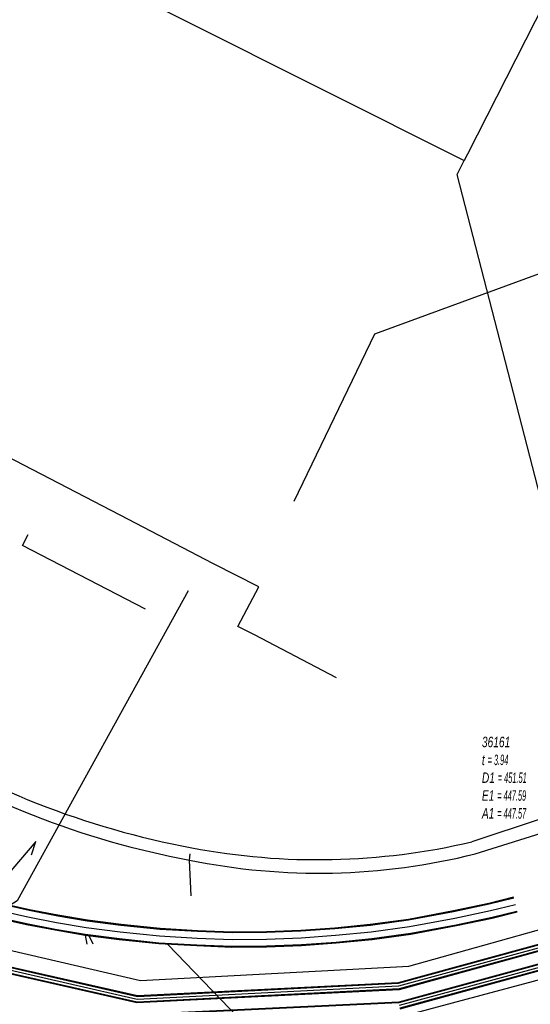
# Model space of a CAD drawing. Header units: metres. Extents: x 2695563 to 2696938, y 1260544 to 1262032.
# Tile 105 of 256: x 2696374 to 2696399, y 1260710 to 1260757. Entities that reach past the tile are written whole.
import ezdxf

# ---------------------------------------------------------------- set-up
doc = ezdxf.new("R2010")
doc.units = ezdxf.units.M
doc.linetypes.add('AUSGEZOGEN', pattern=[0])
for name, color, linetype in [('AW_LK_Haltung', 24, 'AUSGEZOGEN'), ('AW_LK_Normschacht Text', 24, 'AUSGEZOGEN'), ('EW_LK_Trasseabs', 1, 'AUSGEZOGEN'), ('EW_LK_Trasserand', 1, 'AUSGEZOGEN'), ('FM_LK_SW_TRASSEKANTE', 94, 'AUSGEZOGEN'), ('GA_LK_Leitung', 32, 'AUSGEZOGEN'), ('TV_LK_LEITUNG', 92, 'AUSGEZOGEN'), ('WA_LK_Leitung', 171, 'AUSGEZOGEN')]:
    doc.layers.add(name, color=color, linetype=linetype)
doc.styles.add('ARIAL', font='arial.ttf')

# ---------------------------------------------------------------- blocks, each defined once
blk = doc.blocks.new('COMPLEXOBJECT_1682')
at = {"layer": 'EW_LK_Trasserand', "color": 1, "linetype": 'AUSGEZOGEN', "transparency": 33554687}
blk.add_line((6395.023, 10717.356), (6401.701, 10719.469), dxfattribs=at)
blk.add_lwpolyline([(6401.701, 10719.469), (6440.35, 10729.776), (6440.188, 10730.457), (6401.505, 10720.141), (6394.857, 10717.936)], dxfattribs=at)
for centre, radius, start, end in [((6388.761, 10757.665), 40.701, 237.5741, 259.474), ((6388.774, 10757.708), 41.349, 237.6498, 259.4601), ((6387.416, 10749.648), 32.573, 259.2247, 283.2055), ((6387.461, 10747.493), 31.071, 258.3941, 284.086)]:
    blk.add_arc(centre, radius, start, end, dxfattribs=at)

msp = doc.modelspace()

# ---------------------------------------------------------------- hatches: boundary and pattern name
at = {"layer": 'EW_LK_Trasserand', "lineweight": 18, "transparency": 33554687}
h = msp.add_hatch(dxfattribs=at)
h.set_pattern_fill('MUSTER', color=1, scale=6075, style=0, pattern_type=2)
h.set_pattern_definition([(0, (2708005, 1273150), (6075, 6075), [6075, -6075]), (90, (2708005, 1273150), (-6075, 6075), [6075, -6075])])
h.paths.add_polyline_path([(2696402.671, 1260719.279), (2696441.32, 1260729.586), (2696441.158, 1260730.267), (2696402.475, 1260719.951), (2696395.827, 1260717.746), (2696395.398, 1260717.648), (2696394.968, 1260717.557), (2696394.537, 1260717.471), (2696394.104, 1260717.391), (2696393.671, 1260717.316), (2696393.236, 1260717.248), (2696392.801, 1260717.185), (2696392.365, 1260717.129), (2696391.928, 1260717.078), (2696391.491, 1260717.033), (2696391.053, 1260716.994), (2696390.614, 1260716.961), (2696390.175, 1260716.934), (2696389.736, 1260716.913), (2696389.296, 1260716.897), (2696388.857, 1260716.888), (2696388.417, 1260716.885), (2696387.977, 1260716.887), (2696387.537, 1260716.896), (2696387.098, 1260716.91), (2696386.659, 1260716.93), (2696386.22, 1260716.957), (2696385.781, 1260716.989), (2696385.343, 1260717.027), (2696384.905, 1260717.071), (2696384.468, 1260717.121), (2696384.032, 1260717.177), (2696383.597, 1260717.239), (2696383.162, 1260717.306), (2696382.729, 1260717.38), (2696382.296, 1260717.459), (2696381.803, 1260717.554), (2696381.312, 1260717.655), (2696380.821, 1260717.761), (2696380.332, 1260717.874), (2696379.845, 1260717.993), (2696379.359, 1260718.118), (2696378.874, 1260718.249), (2696378.391, 1260718.386), (2696377.91, 1260718.529), (2696377.431, 1260718.677), (2696376.954, 1260718.832), (2696376.478, 1260718.992), (2696376.005, 1260719.159), (2696375.533, 1260719.331), (2696375.064, 1260719.509), (2696374.597, 1260719.693), (2696374.132, 1260719.882), (2696373.67, 1260720.077), (2696373.21, 1260720.278), (2696372.753, 1260720.485), (2696372.298, 1260720.697), (2696371.846, 1260720.914), (2696371.396, 1260721.138), (2696370.95, 1260721.367), (2696370.506, 1260721.601), (2696370.065, 1260721.841), (2696369.627, 1260722.086), (2696369.192, 1260722.336), (2696368.761, 1260722.592), (2696368.332, 1260722.854), (2696367.907, 1260723.12), (2696367.618, 1260722.587), (2696368.049, 1260722.318), (2696368.482, 1260722.054), (2696368.92, 1260721.796), (2696369.36, 1260721.543), (2696369.803, 1260721.295), (2696370.249, 1260721.053), (2696370.699, 1260720.816), (2696371.151, 1260720.585), (2696371.606, 1260720.36), (2696372.063, 1260720.14), (2696372.524, 1260719.926), (2696372.986, 1260719.717), (2696373.452, 1260719.514), (2696373.92, 1260719.317), (2696374.39, 1260719.126), (2696374.863, 1260718.94), (2696375.337, 1260718.76), (2696375.814, 1260718.586), (2696376.294, 1260718.418), (2696376.775, 1260718.256), (2696377.258, 1260718.1), (2696377.743, 1260717.949), (2696378.229, 1260717.805), (2696378.718, 1260717.666), (2696379.208, 1260717.534), (2696379.7, 1260717.408), (2696380.193, 1260717.287), (2696380.688, 1260717.173), (2696381.184, 1260717.065), (2696381.681, 1260716.963), (2696382.18, 1260716.867), (2696382.621, 1260716.78), (2696383.063, 1260716.699), (2696383.506, 1260716.624), (2696383.95, 1260716.556), (2696384.396, 1260716.495), (2696384.842, 1260716.44), (2696385.289, 1260716.391), (2696385.736, 1260716.349), (2696386.184, 1260716.313), (2696386.632, 1260716.284), (2696387.081, 1260716.261), (2696387.53, 1260716.245), (2696387.98, 1260716.235), (2696388.429, 1260716.232), (2696388.879, 1260716.235), (2696389.328, 1260716.245), (2696389.777, 1260716.261), (2696390.226, 1260716.284), (2696390.674, 1260716.313), (2696391.122, 1260716.349), (2696391.57, 1260716.391), (2696392.017, 1260716.439), (2696392.463, 1260716.494), (2696392.908, 1260716.556), (2696393.352, 1260716.624), (2696393.795, 1260716.698), (2696394.238, 1260716.779), (2696394.679, 1260716.866), (2696395.118, 1260716.96), (2696395.556, 1260717.06), (2696395.993, 1260717.166)], flags=0)

# ---------------------------------------------------------------- linework, layer by layer
at = {"layer": 'AW_LK_Haltung', "color": 24, "linetype": 'AUSGEZOGEN', "transparency": 33554687}
for p, q in [((2696374.755, 1260717.76), (2696372.321, 1260714.923)), ((2696374.555, 1260717.111), (2696374.755, 1260717.76)), ((2696377.245, 1260712.808), (2696377.152, 1260713.241)), ((2696377.521, 1260712.796), (2696377.335, 1260713.212)), ((2696386.84, 1260706.865), (2696381.141, 1260712.79))]:
    msp.add_line(p, q, dxfattribs=at)
at = {"layer": 'AW_LK_Haltung', "linetype": 'AUSGEZOGEN', "transparency": 33554687}
for p, q in [((2696397.842, 1260715.067), (2696396.651, 1260714.768)), ((2696397.847, 1260715.048), (2696396.655, 1260714.749)), ((2696397.852, 1260715.029), (2696396.66, 1260714.73)), ((2696374.442, 1260714.423), (2696373.083, 1260714.73)), ((2696374.446, 1260714.443), (2696373.087, 1260714.749)), ((2696374.45, 1260714.462), (2696373.092, 1260714.769)), ((2696375.817, 1260714.18), (2696374.446, 1260714.443)), ((2696375.821, 1260714.2), (2696374.45, 1260714.462)), ((2696396.651, 1260714.768), (2696394.939, 1260714.407)), ((2696396.655, 1260714.749), (2696394.943, 1260714.387)), ((2696396.66, 1260714.73), (2696394.947, 1260714.368)), ((2696374.3, 1260713.738), (2696372.92, 1260714.049)), ((2696374.304, 1260713.757), (2696372.925, 1260714.069)), ((2696374.308, 1260713.777), (2696372.929, 1260714.088)), ((2696375.814, 1260714.161), (2696374.442, 1260714.423)), ((2696377.247, 1260713.918), (2696375.814, 1260714.161)), ((2696377.25, 1260713.937), (2696375.817, 1260714.18)), ((2696377.253, 1260713.957), (2696375.821, 1260714.2)), ((2696378.875, 1260713.748), (2696377.253, 1260713.957)), ((2696392.766, 1260714.001), (2696390.92, 1260713.748)), ((2696392.769, 1260713.982), (2696390.922, 1260713.729)), ((2696392.772, 1260713.962), (2696390.925, 1260713.709)), ((2696394.939, 1260714.407), (2696392.766, 1260714.001)), ((2696394.943, 1260714.387), (2696392.769, 1260713.982)), ((2696394.947, 1260714.368), (2696392.772, 1260713.962)), ((2696396.808, 1260714.086), (2696395.075, 1260713.72)), ((2696396.813, 1260714.067), (2696395.079, 1260713.701)), ((2696396.817, 1260714.048), (2696395.083, 1260713.681)), ((2696398.012, 1260714.387), (2696396.808, 1260714.086)), ((2696398.017, 1260714.368), (2696396.813, 1260714.067)), ((2696398.022, 1260714.349), (2696396.817, 1260714.048)), ((2696375.689, 1260713.472), (2696374.3, 1260713.738)), ((2696375.693, 1260713.492), (2696374.304, 1260713.757)), ((2696375.696, 1260713.511), (2696374.308, 1260713.777)), ((2696377.146, 1260713.245), (2696375.693, 1260713.492)), ((2696377.149, 1260713.264), (2696375.696, 1260713.511)), ((2696378.87, 1260713.709), (2696377.247, 1260713.918)), ((2696378.872, 1260713.729), (2696377.25, 1260713.937)), ((2696380.757, 1260713.512), (2696378.87, 1260713.709)), ((2696380.759, 1260713.532), (2696378.872, 1260713.729)), ((2696380.76, 1260713.552), (2696378.875, 1260713.748)), ((2696382.568, 1260713.413), (2696380.757, 1260713.512)), ((2696382.568, 1260713.433), (2696380.759, 1260713.532)), ((2696382.569, 1260713.452), (2696380.76, 1260713.552)), ((2696389.209, 1260713.583), (2696387.563, 1260713.463)), ((2696389.21, 1260713.564), (2696387.564, 1260713.443)), ((2696389.212, 1260713.544), (2696387.565, 1260713.424)), ((2696390.92, 1260713.748), (2696389.209, 1260713.583)), ((2696390.922, 1260713.729), (2696389.21, 1260713.564)), ((2696390.925, 1260713.709), (2696389.212, 1260713.544)), ((2696395.075, 1260713.72), (2696392.878, 1260713.31)), ((2696395.079, 1260713.701), (2696392.881, 1260713.29)), ((2696395.083, 1260713.681), (2696392.884, 1260713.271)), ((2696377.143, 1260713.225), (2696375.689, 1260713.472)), ((2696378.789, 1260713.014), (2696377.143, 1260713.225)), ((2696378.792, 1260713.033), (2696377.146, 1260713.245)), ((2696378.794, 1260713.053), (2696377.149, 1260713.264)), ((2696380.702, 1260712.814), (2696378.789, 1260713.014)), ((2696380.703, 1260712.834), (2696378.792, 1260713.033)), ((2696380.705, 1260712.854), (2696378.794, 1260713.053)), ((2696384.245, 1260713.367), (2696382.568, 1260713.433)), ((2696384.244, 1260713.347), (2696382.568, 1260713.413)), ((2696384.245, 1260713.387), (2696382.569, 1260713.452)), ((2696385.898, 1260713.358), (2696384.244, 1260713.347)), ((2696385.898, 1260713.398), (2696384.245, 1260713.387)), ((2696385.898, 1260713.378), (2696384.245, 1260713.367)), ((2696387.563, 1260713.463), (2696385.898, 1260713.398)), ((2696387.564, 1260713.443), (2696385.898, 1260713.378)), ((2696387.565, 1260713.424), (2696385.898, 1260713.358)), ((2696391.001, 1260713.053), (2696389.268, 1260712.886)), ((2696391.004, 1260713.033), (2696389.27, 1260712.866)), ((2696391.006, 1260713.014), (2696389.271, 1260712.847)), ((2696392.878, 1260713.31), (2696391.001, 1260713.053)), ((2696392.881, 1260713.29), (2696391.004, 1260713.033)), ((2696392.884, 1260713.271), (2696391.006, 1260713.014)), ((2696382.535, 1260712.714), (2696380.702, 1260712.814)), ((2696382.536, 1260712.733), (2696380.703, 1260712.834)), ((2696382.536, 1260712.753), (2696380.705, 1260712.854)), ((2696384.233, 1260712.647), (2696382.535, 1260712.714)), ((2696384.234, 1260712.687), (2696382.536, 1260712.753)), ((2696384.233, 1260712.667), (2696382.536, 1260712.733)), ((2696385.914, 1260712.678), (2696384.233, 1260712.667)), ((2696385.914, 1260712.658), (2696384.233, 1260712.647)), ((2696385.914, 1260712.698), (2696384.234, 1260712.687)), ((2696387.603, 1260712.764), (2696385.914, 1260712.698)), ((2696387.604, 1260712.745), (2696385.914, 1260712.678)), ((2696387.605, 1260712.725), (2696385.914, 1260712.658)), ((2696389.268, 1260712.886), (2696387.603, 1260712.764)), ((2696389.27, 1260712.866), (2696387.604, 1260712.745)), ((2696389.271, 1260712.847), (2696387.605, 1260712.725))]:
    msp.add_line(p, q, dxfattribs=at)
at = {"layer": 'AW_LK_Haltung', "color": 255, "transparency": 33554687}
for p, q in [((2696397.932, 1260714.708), (2696396.734, 1260714.408)), ((2696374.375, 1260714.1), (2696373.006, 1260714.409)), ((2696375.755, 1260713.836), (2696374.375, 1260714.1)), ((2696395.011, 1260714.044), (2696392.825, 1260713.636)), ((2696396.734, 1260714.408), (2696395.011, 1260714.044)), ((2696377.198, 1260713.591), (2696375.755, 1260713.836)), ((2696378.832, 1260713.381), (2696377.198, 1260713.591)), ((2696392.825, 1260713.636), (2696390.963, 1260713.381)), ((2696380.731, 1260713.183), (2696378.832, 1260713.381)), ((2696382.552, 1260713.083), (2696380.731, 1260713.183)), ((2696384.239, 1260713.017), (2696382.552, 1260713.083)), ((2696385.906, 1260713.028), (2696384.239, 1260713.017)), ((2696387.584, 1260713.094), (2696385.906, 1260713.028)), ((2696389.24, 1260713.215), (2696387.584, 1260713.094)), ((2696390.963, 1260713.381), (2696389.24, 1260713.215))]:
    msp.add_line(p, q, dxfattribs=at)
at = {"layer": 'AW_LK_Haltung', "color": 24, "linetype": 'AUSGEZOGEN', "transparency": 33554687}
for points in [[(2696380.065, 1260728.993), (2696374.112, 1260732.065), (2696374.387, 1260732.6)], [(2696382.12, 1260729.88), (2696373.864, 1260714.898), (2696373.5, 1260714.677)]]:
    msp.add_lwpolyline(points, dxfattribs=at)
at = {"layer": 'EW_LK_Trasseabs', "color": 1, "linetype": 'AUSGEZOGEN', "transparency": 33554687}
for p, q in [((2696378.841, 1260733.535), (2696372.426, 1260736.854)), ((2696383.339, 1260731.185), (2696378.841, 1260733.535)), ((2696389.294, 1260725.67), (2696385.328, 1260727.746)), ((2696382.264, 1260715.133), (2696382.18, 1260716.867)), ((2696382.183, 1260716.867), (2696382.224, 1260717.16))]:
    msp.add_line(p, q, dxfattribs=at)
msp.add_lwpolyline([(2696385.328, 1260727.746), (2696384.522, 1260728.156), (2696385.534, 1260730.069), (2696383.339, 1260731.185)], dxfattribs=at)
at = {"layer": 'FM_LK_SW_TRASSEKANTE', "color": 94, "linetype": 'AUSGEZOGEN', "transparency": 33554687}
for points in [[(2696411.536, 1260782.276), (2696395.616, 1260750.982), (2696395.457, 1260750.67)], [(2696366.288, 1260765.291), (2696368.025, 1260764.42), (2696395.457, 1260750.67)], [(2696390.14, 1260697.236), (2696405.56, 1260710.78), (2696402.79, 1260720.278), (2696395.127, 1260749.996), (2696395.457, 1260750.67)]]:
    msp.add_lwpolyline(points, dxfattribs=at)
at = {"layer": 'GA_LK_Leitung', "linetype": 'AUSGEZOGEN', "transparency": 33554687}
for p, q in [((2696472.359, 1260731.902), (2696392.297, 1260710)), ((2696472.364, 1260731.884), (2696392.3, 1260709.981)), ((2696472.369, 1260731.866), (2696392.303, 1260709.962)), ((2696472.438, 1260731.613), (2696392.345, 1260709.702)), ((2696472.443, 1260731.595), (2696392.348, 1260709.683)), ((2696472.448, 1260731.577), (2696392.351, 1260709.664)), ((2696392.303, 1260709.962), (2696373.993, 1260709.096)), ((2696392.3, 1260709.981), (2696373.997, 1260709.115)), ((2696392.297, 1260710), (2696374.001, 1260709.134))]:
    msp.add_line(p, q, dxfattribs=at)
at = {"layer": 'GA_LK_Leitung', "color": 255, "linetype": 'AUSGEZOGEN', "transparency": 33554687}
msp.add_line((2696472.403, 1260731.74), (2696392.324, 1260709.832), dxfattribs=at)
at = {"layer": 'GA_LK_Leitung', "color": 32, "linetype": 'AUSGEZOGEN', "transparency": 33554687}
msp.add_lwpolyline([(2696472.06, 1260731.059), (2696412.35, 1260714.68), (2696409.392, 1260713.831), (2696392.357, 1260709.276), (2696373.88, 1260708.356), (2696359.308, 1260716.086), (2696358.798, 1260716.357), (2696358.261, 1260716.642), (2696354.55, 1260718.61), (2696351.53, 1260720.18), (2696339.181, 1260726.752), (2696338.91, 1260726.897)], dxfattribs=at)
at = {"layer": 'TV_LK_LEITUNG', "color": 92, "linetype": 'AUSGEZOGEN', "transparency": 33554687}
msp.add_lwpolyline([(2696387.249, 1260734.215), (2696391.144, 1260742.293), (2696402.178, 1260746.334), (2696409.822, 1260749.128), (2696415.576, 1260750.665)], dxfattribs=at)
at = {"layer": 'WA_LK_Leitung', "linetype": 'AUSGEZOGEN', "transparency": 33554687}
for p, q in [((2696418.395, 1260718.093), (2696392.263, 1260710.938)), ((2696418.4, 1260718.075), (2696392.266, 1260710.919)), ((2696418.405, 1260718.057), (2696392.269, 1260710.9)), ((2696418.475, 1260717.803), (2696392.311, 1260710.64)), ((2696418.48, 1260717.785), (2696392.314, 1260710.621)), ((2696418.485, 1260717.767), (2696392.317, 1260710.602)), ((2696379.671, 1260710.262), (2696368.666, 1260712.764)), ((2696379.673, 1260710.281), (2696368.673, 1260712.782)), ((2696379.675, 1260710.3), (2696368.679, 1260712.8)), ((2696379.645, 1260709.96), (2696368.561, 1260712.48)), ((2696379.647, 1260709.979), (2696368.567, 1260712.498)), ((2696379.649, 1260709.998), (2696368.574, 1260712.516)), ((2696392.311, 1260710.64), (2696379.649, 1260709.998)), ((2696392.269, 1260710.9), (2696379.671, 1260710.262)), ((2696392.266, 1260710.919), (2696379.673, 1260710.281)), ((2696392.263, 1260710.938), (2696379.675, 1260710.3)), ((2696392.317, 1260710.602), (2696379.645, 1260709.96)), ((2696392.314, 1260710.621), (2696379.647, 1260709.979))]:
    msp.add_line(p, q, dxfattribs=at)
at = {"layer": 'WA_LK_Leitung', "color": 255, "linetype": 'AUSGEZOGEN', "transparency": 33554687}
for p, q in [((2696418.44, 1260717.93), (2696392.29, 1260710.77)), ((2696379.66, 1260710.13), (2696368.62, 1260712.64)), ((2696392.29, 1260710.77), (2696379.66, 1260710.13))]:
    msp.add_line(p, q, dxfattribs=at)
at = {"layer": 'WA_LK_Leitung', "color": 7, "linetype": 'AUSGEZOGEN', "transparency": 33554687}
msp.add_lwpolyline([(2696350.769, 1260723.178), (2696352.297, 1260722.369), (2696357.79, 1260719.46), (2696368.85, 1260713.59), (2696379.82, 1260711.05), (2696392.79, 1260711.74), (2696403.37, 1260714.7), (2696410.418, 1260716.646), (2696410.83, 1260716.76), (2696411.438, 1260716.927), (2696424.51, 1260720.52), (2696424.892, 1260720.629)], dxfattribs=at)

# ---------------------------------------------------------------- block references
at = {"layer": 'EW_LK_Trasserand', "color": 1, "linetype": 'AUSGEZOGEN', "lineweight": -3, "transparency": 33554687}
msp.add_blockref('COMPLEXOBJECT_1682', (2690000.97, 1249999.81), dxfattribs=at)

# ---------------------------------------------------------------- texts
at = {"layer": 'AW_LK_Normschacht Text', "color": 24, "transparency": 33554687, "insert": (2696396.316, 1260722.825), "char_height": 0.50641, "width": 2.83911, "attachment_point": 1, "line_spacing_factor": 1.024096, "style": 'ARIAL'}
msp.add_mtext('\\A1;{\\fArial|i1|b0;\\H0.506413;\\W0.696409;\\C24;36161}\\P{\\fArial|i1|b0;\\H0.505000;\\W0.696409;\\C24;t \\W0.487486;= 3.94}\\P{\\fArial|i1|b0;\\H0.505000;\\W0.696409;\\C24;D1 \\W0.487486;= 451.51}\\P{\\fArial|i1|b0;\\H0.505000;\\W0.696409;\\C24;E1 \\W0.487486;= 447.59}\\P{\\fArial|i1|b0;\\H0.505000;\\W0.696409;\\C24;A1 \\W0.487486;= 447.57}\\P', dxfattribs=at)

doc.saveas('drawing.dxf')
